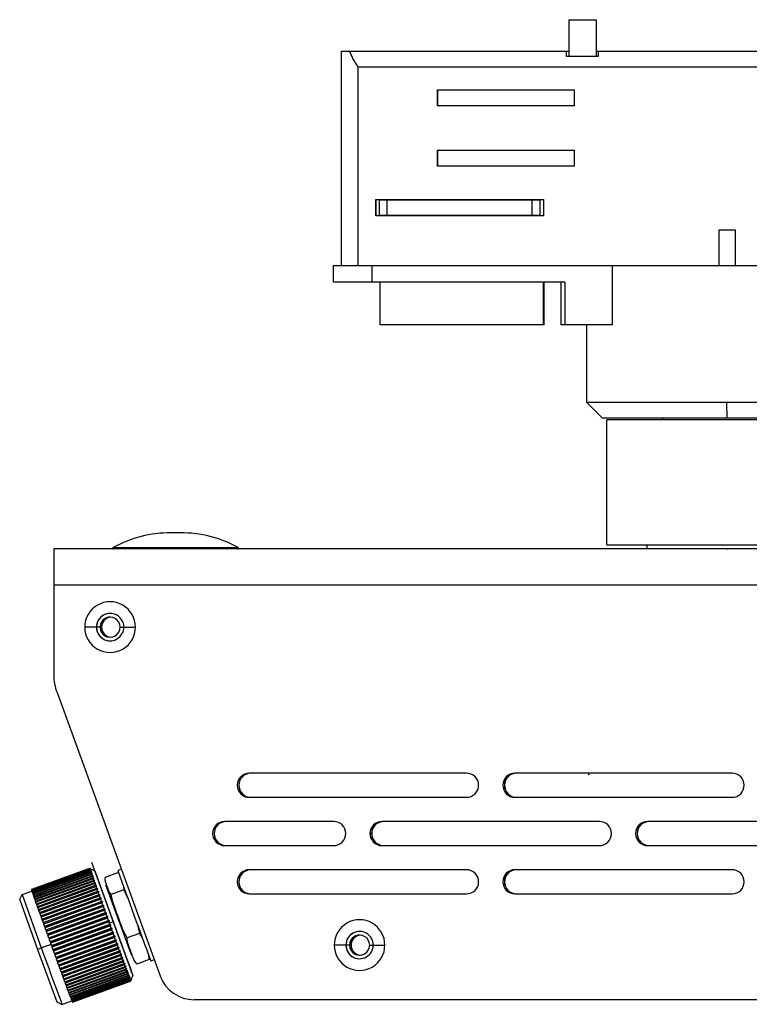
# Model space of a CAD drawing. Header units: millimetres. Extents: x 81 to 343, y -37 to 195.
# Tile 1 of 8: x 81 to 171, y 71 to 193. Entities that reach past the tile are written whole.
import ezdxf

# ---------------------------------------------------------------- set-up
doc = ezdxf.new("R2010")
doc.units = ezdxf.units.MM
doc.header["$PDSIZE"] = -1

msp = doc.modelspace()

# ---------------------------------------------------------------- linework, layer by layer
at = {"color": 7, "linetype": 'Continuous', "lineweight": 25}
for p, q in [((148.77, 192.99), (152.18, 192.99)), ((148.77, 192.99), (148.77, 188.44)), ((152.17, 192.99), (152.17, 188.44)), ((152.18, 192.99), (152.18, 188.44)), ((120.49, 189.09), (120.49, 162.39)), ((120.49, 189.09), (148.77, 189.09)), ((148.47, 189.09), (148.47, 188.44)), ((148.47, 188.44), (152.47, 188.44)), ((148.48, 188.44), (148.48, 189.09)), ((152.18, 189.09), (205.77, 189.09)), ((152.47, 188.44), (152.47, 189.09)), ((214.32, 187.09), (122.61, 187.09)), ((122.61, 162.39), (122.61, 187.09)), ((132.47, 182.29), (132.47, 184.29)), ((132.47, 184.29), (149.47, 184.29)), ((132.5, 182.29), (132.5, 184.29)), ((149.47, 184.29), (149.47, 182.29)), ((149.47, 182.29), (132.47, 182.29)), ((132.47, 174.79), (132.47, 176.79)), ((132.47, 176.79), (149.47, 176.79)), ((132.5, 174.79), (132.5, 176.79)), ((149.47, 176.79), (149.47, 174.79)), ((149.47, 174.79), (132.47, 174.79)), ((124.82, 168.64), (124.82, 170.64)), ((124.82, 170.64), (145.62, 170.64)), ((124.85, 168.64), (124.85, 170.64)), ((125.24, 170.59), (125.24, 168.69)), ((125.24, 170.59), (145.24, 170.59)), ((126.22, 168.69), (126.22, 170.59)), ((144.22, 168.69), (144.22, 170.59)), ((145.24, 168.69), (145.24, 170.59)), ((145.62, 170.64), (145.62, 168.64)), ((145.62, 168.64), (124.82, 168.64)), ((125.24, 168.69), (145.24, 168.69)), ((167.47, 162.39), (167.47, 166.89)), ((167.47, 162.39), (167.47, 166.89)), ((167.47, 166.89), (169.47, 166.89)), ((169.47, 166.89), (169.47, 162.39)), ((119.51, 162.39), (119.51, 160.39)), ((214.32, 162.39), (119.51, 162.39)), ((124.37, 160.39), (124.37, 162.39)), ((154.2, 155.09), (154.2, 162.39)), ((148.28, 160.39), (119.51, 160.39)), ((125.36, 155.09), (125.36, 160.39)), ((145.66, 155.09), (145.66, 160.39)), ((145.72, 155.09), (145.72, 160.39)), ((147.78, 160.39), (147.78, 155.09)), ((148.28, 160.39), (148.28, 155.09)), ((145.72, 155.09), (125.36, 155.09)), ((154.2, 155.09), (147.78, 155.09)), ((150.99, 155.09), (150.99, 145.49)), ((150.99, 145.49), (152.99, 143.49)), ((150.99, 145.49), (185.99, 145.49)), ((168.45, 143.49), (168.44, 145.49)), ((183.99, 143.49), (152.99, 143.49)), ((153.49, 127.74), (153.49, 143.34)), ((153.49, 143.34), (183.49, 143.34)), ((160.49, 143.34), (160.49, 143.49)), ((100.54, 129.25), (99.35, 129.25)), ((84.8, 127.24), (84.78, 122.74)), ((217.48, 127.24), (84.8, 127.24)), ((92.18, 127.42), (107.71, 127.42)), ((153.49, 127.74), (183.49, 127.74)), ((158.49, 127.74), (158.49, 127.24)), ((84.78, 122.74), (84.78, 111.61)), ((217.29, 122.74), (84.78, 122.74)), ((91.79, 119.23), (91.79, 119.23)), ((90.55, 117.53), (88.63, 117.53)), ((90.72, 117.53), (90.73, 117.53)), ((93.04, 117.53), (94.93, 117.53)), ((91.79, 115.83), (91.79, 115.83)), ((85.2, 109.4), (98.01, 74.2)), ((136.08, 99.39), (109.08, 99.39)), ((169.08, 99.39), (142.08, 99.39)), ((107.78, 97.89), (107.79, 97.89)), ((140.78, 97.89), (140.79, 97.89)), ((109.08, 96.39), (136.08, 96.39)), ((142.08, 96.39), (169.08, 96.39)), ((119.58, 93.39), (106.03, 93.39)), ((152.58, 93.39), (125.58, 93.39)), ((185.58, 93.39), (158.58, 93.39)), ((104.73, 91.89), (104.73, 91.89)), ((124.28, 91.89), (124.29, 91.89)), ((157.28, 91.89), (157.29, 91.89)), ((106.03, 90.39), (119.58, 90.39)), ((125.58, 90.39), (152.58, 90.39)), ((158.58, 90.39), (185.58, 90.39)), ((82, 84.93), (89.24, 87.56)), ((89.24, 87.56), (82, 84.93)), ((89.24, 87.55), (82.01, 84.92)), ((82.01, 84.9), (89.25, 87.53)), ((89.26, 87.51), (82.02, 84.88)), ((82.04, 84.83), (89.27, 87.47)), ((89.28, 87.43), (82.05, 84.8)), ((82.07, 84.74), (89.31, 87.37)), ((89.32, 87.32), (82.09, 84.69)), ((82.12, 84.6), (89.35, 87.24)), ((89.38, 87.18), (82.14, 84.54)), ((82.18, 84.44), (89.41, 87.07)), ((89.44, 87), (82.2, 84.36)), ((82.25, 84.24), (89.48, 86.88)), ((89.24, 87.56), (89.24, 87.56)), ((89.26, 87.51), (89.27, 87.47)), ((89.28, 87.43), (89.31, 87.37)), ((89.32, 87.32), (89.35, 87.24)), ((89.38, 87.18), (89.41, 87.07)), ((89.88, 87.26), (92.18, 80.92)), ((89.9, 87.2), (89.88, 87.26)), ((89.89, 87.24), (89.91, 87.18)), ((92.34, 80.56), (89.89, 87.24)), ((89.89, 87.24), (89.89, 87.24)), ((89.91, 87.18), (89.9, 87.2)), ((92.72, 87), (91.17, 86.44)), ((93.18, 87.46), (92.74, 87.3)), ((136.08, 87.39), (109.08, 87.39)), ((169.08, 87.39), (142.08, 87.39)), ((89.51, 86.79), (82.28, 84.16)), ((82.33, 84.02), (89.56, 86.65)), ((89.6, 86.55), (82.36, 83.92)), ((82.42, 83.76), (89.66, 86.39)), ((89.7, 86.28), (82.46, 83.65)), ((82.52, 83.48), (89.76, 86.11)), ((89.8, 85.99), (82.57, 83.35)), ((82.63, 83.16), (89.87, 85.8)), ((89.92, 85.67), (82.68, 83.03)), ((107.78, 85.89), (107.79, 85.89)), ((140.78, 85.89), (140.79, 85.89)), ((80.85, 84.3), (82.07, 84.74)), ((82, 84.93), (82.01, 84.92)), ((82, 84.93), (82, 84.93)), ((82.01, 84.9), (82.02, 84.88)), ((82.02, 84.88), (82.04, 84.83)), ((82.04, 84.83), (82.05, 84.8)), ((82.05, 84.8), (82.07, 84.74)), ((82.07, 84.74), (82.09, 84.69)), ((82.09, 84.69), (82.12, 84.6)), ((82.12, 84.6), (82.14, 84.54)), ((82.14, 84.54), (82.18, 84.44)), ((82.18, 84.44), (82.2, 84.36)), ((82.76, 82.83), (89.99, 85.46)), ((82.81, 82.69), (90.14, 85.36)), ((90.04, 85.32), (82.81, 82.69)), ((82.89, 82.47), (90.12, 85.1)), ((82.94, 82.33), (90.27, 85)), ((90.18, 84.95), (82.94, 82.32)), ((83.03, 82.08), (90.26, 84.72)), ((83.08, 81.95), (90.41, 84.62)), ((90.32, 84.56), (83.08, 81.92)), ((91.35, 85.27), (94.16, 77.54)), ((93.48, 84.88), (91.93, 84.31)), ((93.45, 85.32), (93.48, 84.88)), ((93.48, 84.88), (93.96, 83.91)), ((80.55, 83.66), (80.63, 83.83)), ((80.55, 83.66), (82.78, 77.49)), ((80.63, 83.83), (80.85, 84.3)), ((80.85, 84.3), (83.24, 77.67)), ((82.25, 84.24), (82.28, 84.16)), ((82.33, 84.02), (82.36, 83.92)), ((82.42, 83.76), (82.46, 83.65)), ((82.52, 83.48), (82.57, 83.35)), ((83.17, 81.68), (90.41, 84.31)), ((83.22, 81.55), (90.56, 84.21)), ((90.47, 84.15), (83.23, 81.51)), ((83.32, 81.26), (90.56, 83.89)), ((83.37, 81.13), (90.71, 83.8)), ((90.62, 83.72), (83.39, 81.08)), ((83.48, 80.82), (90.72, 83.45)), ((83.53, 80.69), (90.87, 83.36)), ((90.78, 83.27), (83.55, 80.64)), ((109.08, 84.39), (136.08, 84.39)), ((142.08, 84.39), (169.08, 84.39)), ((82.63, 83.16), (82.68, 83.03)), ((82.76, 82.83), (82.81, 82.69)), ((82.81, 82.69), (82.81, 82.69)), ((82.89, 82.47), (82.94, 82.33)), ((82.94, 82.33), (82.94, 82.32)), ((83.03, 82.08), (83.08, 81.95)), ((83.65, 80.37), (90.88, 83)), ((83.69, 80.24), (91.03, 82.91)), ((90.95, 82.82), (83.71, 80.18)), ((83.82, 79.91), (91.05, 82.54)), ((83.86, 79.78), (91.19, 82.45)), ((91.12, 82.35), (83.88, 79.72)), ((83.99, 79.43), (91.22, 82.07)), ((84.03, 79.32), (91.36, 81.99)), ((83.08, 81.95), (83.08, 81.92)), ((83.17, 81.68), (83.22, 81.55)), ((83.22, 81.55), (83.23, 81.51)), ((83.32, 81.26), (83.37, 81.13)), ((83.37, 81.13), (83.39, 81.08)), ((83.48, 80.82), (83.53, 80.69)), ((91.29, 81.87), (84.06, 79.24)), ((84.16, 78.95), (91.4, 81.58)), ((84.2, 78.84), (91.54, 81.51)), ((91.47, 81.39), (84.23, 78.76)), ((84.34, 78.47), (91.57, 81.1)), ((84.38, 78.36), (91.71, 81.03)), ((91.65, 80.9), (84.41, 78.27)), ((92.18, 80.92), (91.7, 80.76)), ((83.53, 80.69), (83.55, 80.64)), ((83.65, 80.37), (83.69, 80.24)), ((83.69, 80.24), (83.71, 80.18)), ((83.82, 79.91), (83.86, 79.78)), ((83.86, 79.78), (83.88, 79.72)), ((84.52, 77.98), (91.75, 80.61)), ((84.55, 77.88), (91.89, 80.55)), ((91.82, 80.41), (84.59, 77.78)), ((84.69, 77.49), (91.93, 80.12)), ((84.73, 77.4), (92.06, 80.07)), ((92, 79.93), (84.77, 77.29)), ((84.87, 77), (92.11, 79.64)), ((84.9, 76.92), (92.24, 79.59)), ((92.31, 80.56), (92.33, 80.57)), ((95.19, 80.55), (95.43, 79.49)), ((122.79, 79.73), (122.79, 79.73)), ((83.99, 79.43), (84.03, 79.32)), ((84.03, 79.32), (84.06, 79.24)), ((84.16, 78.95), (84.2, 78.84)), ((84.2, 78.84), (84.23, 78.76)), ((84.34, 78.47), (84.38, 78.36)), ((84.38, 78.36), (84.41, 78.27)), ((92.18, 79.44), (84.94, 76.81)), ((85.05, 76.52), (92.28, 79.15)), ((85.07, 76.45), (92.41, 79.12)), ((92.35, 78.96), (85.12, 76.33)), ((85.22, 76.05), (92.46, 78.68)), ((85.24, 75.98), (92.58, 78.65)), ((92.52, 78.49), (85.29, 75.86)), ((95.43, 79.49), (93.89, 78.93)), ((95.43, 79.49), (95.78, 78.92)), ((82.78, 77.49), (83.24, 77.67)), ((82.78, 77.49), (85.17, 70.97)), ((84.47, 78.12), (83.24, 77.67)), ((84.52, 77.98), (84.55, 77.88)), ((84.55, 77.88), (84.59, 77.78)), ((84.69, 77.49), (84.73, 77.4)), ((84.73, 77.4), (84.77, 77.29)), ((85.39, 75.58), (92.63, 78.21)), ((85.41, 75.52), (92.75, 78.19)), ((92.69, 78.03), (85.46, 75.4)), ((85.56, 75.13), (92.79, 77.76)), ((85.57, 75.08), (92.91, 77.75)), ((92.86, 77.58), (85.62, 74.95)), ((85.72, 74.69), (92.95, 77.32)), ((85.73, 74.65), (93.07, 77.32)), ((93.02, 77.15), (85.78, 74.51)), ((121.55, 78.03), (119.63, 78.03)), ((121.72, 78.03), (121.73, 78.03)), ((124.04, 78.03), (125.93, 78.03)), ((84.87, 77), (84.9, 76.92)), ((84.9, 76.92), (84.94, 76.81)), ((85.05, 76.52), (85.07, 76.45)), ((85.07, 76.45), (85.12, 76.33)), ((85.22, 76.05), (85.24, 75.98)), ((85.24, 75.98), (85.29, 75.86)), ((85.87, 74.26), (93.11, 76.89)), ((85.88, 74.23), (93.22, 76.9)), ((93.17, 76.73), (85.93, 74.1)), ((86.02, 73.85), (93.26, 76.49)), ((86.03, 73.83), (93.36, 76.5)), ((93.31, 76.33), (86.08, 73.7)), ((86.16, 73.47), (93.4, 76.1)), ((86.17, 73.46), (93.5, 76.13)), ((93.45, 75.95), (86.22, 73.32)), ((96.63, 76.23), (95.09, 75.67)), ((96.53, 76.89), (96.63, 76.23)), ((97.28, 76.18), (96.85, 76.02)), ((122.79, 76.33), (122.79, 76.33)), ((85.39, 75.58), (85.41, 75.52)), ((85.41, 75.52), (85.46, 75.4)), ((85.56, 75.13), (85.57, 75.08)), ((85.57, 75.08), (85.62, 74.95)), ((85.72, 74.69), (85.73, 74.65)), ((85.73, 74.65), (85.78, 74.51)), ((86.3, 73.1), (93.63, 75.77)), ((86.3, 73.1), (93.53, 75.74)), ((93.58, 75.59), (86.35, 72.96)), ((86.42, 72.76), (93.66, 75.39)), ((93.71, 75.26), (86.47, 72.63)), ((86.54, 72.44), (93.77, 75.08)), ((93.82, 74.96), (86.58, 72.32)), ((86.64, 72.15), (93.88, 74.79)), ((93.92, 74.68), (86.68, 72.05)), ((85.87, 74.26), (85.88, 74.23)), ((85.88, 74.23), (85.93, 74.1)), ((86.02, 73.85), (86.03, 73.83)), ((86.03, 73.83), (86.08, 73.7)), ((86.16, 73.47), (86.17, 73.46)), ((86.17, 73.46), (86.22, 73.32)), ((86.74, 71.89), (93.98, 74.53)), ((94.01, 74.43), (86.78, 71.8)), ((86.83, 71.66), (94.06, 74.29)), ((94.09, 74.21), (86.86, 71.58)), ((86.9, 71.46), (94.14, 74.09)), ((94.16, 74.02), (86.93, 71.39)), ((86.96, 71.29), (94.2, 73.92)), ((94.22, 73.86), (86.99, 71.23)), ((87.02, 71.15), (94.25, 73.78)), ((94.27, 73.74), (87.03, 71.1)), ((87.05, 71.05), (94.29, 73.68)), ((94.3, 73.65), (87.07, 71.01)), ((87.08, 70.97), (94.32, 73.61)), ((94.33, 73.59), (87.09, 70.96)), ((87.1, 70.94), (94.33, 73.57)), ((94.33, 73.57), (87.1, 70.93)), ((87.1, 70.93), (94.34, 73.56)), ((94.09, 74.21), (94.14, 74.09)), ((94.16, 74.02), (94.2, 73.92)), ((94.22, 73.86), (94.25, 73.78)), ((94.27, 73.74), (94.29, 73.68)), ((94.3, 73.65), (94.32, 73.61)), ((94.34, 73.56), (94.63, 74.21)), ((86.3, 73.1), (86.3, 73.1)), ((86.3, 73.1), (86.35, 72.96)), ((86.42, 72.76), (86.47, 72.63)), ((86.54, 72.44), (86.58, 72.32)), ((85.17, 70.97), (85.81, 70.67)), ((85.81, 70.67), (87.03, 71.12)), ((86.64, 72.15), (86.68, 72.05)), ((86.74, 71.89), (86.78, 71.8)), ((86.83, 71.66), (86.86, 71.58)), ((86.86, 71.58), (86.9, 71.46)), ((86.9, 71.46), (86.93, 71.39)), ((86.93, 71.39), (86.96, 71.29)), ((86.96, 71.29), (86.99, 71.23)), ((86.99, 71.23), (87.02, 71.15)), ((87.02, 71.15), (87.03, 71.1)), ((87.03, 71.1), (87.05, 71.05)), ((87.06, 71.05), (87.07, 71.01)), ((87.07, 71.01), (87.08, 70.97)), ((87.08, 70.97), (87.09, 70.96)), ((212.79, 71.24), (102.24, 71.24)), ((87.1, 70.94), (87.1, 70.93))]:
    msp.add_line(p, q, dxfattribs=at)
at = {"color": 7, "linetype": 'Continuous'}
for p, q in [((168.49, 127.24), (166.24, 127.24)), ((151.27, 99.24), (151.26, 99.24)), ((92.26, 80.74), (89.51, 88.28)), ((92.92, 80.98), (91.25, 85.51)), ((92.92, 80.98), (91.82, 83.99)), ((92.26, 80.74), (92.3, 80.63)), ((94.79, 81.66), (94.8, 81.66))]:
    msp.add_line(p, q, dxfattribs=at)
at = {"color": 7, "linetype": 'Continuous', "lineweight": 25, "flags": 128}
for points in [[(89.24, 87.56), (89.6, 87.4), (89.88, 87.26)], [(89.48, 86.88), (89.48, 86.89), (89.47, 86.91), (89.47, 86.92), (89.46, 86.94), (89.45, 86.95), (89.45, 86.97), (89.44, 86.98), (89.44, 87)], [(89.56, 86.65), (89.56, 86.67), (89.55, 86.69), (89.54, 86.7), (89.54, 86.72), (89.53, 86.74), (89.53, 86.76), (89.52, 86.77), (89.51, 86.79)], [(89.66, 86.39), (89.65, 86.41), (89.64, 86.43), (89.63, 86.45), (89.63, 86.47), (89.62, 86.49), (89.61, 86.51), (89.61, 86.53), (89.6, 86.55)], [(89.76, 86.11), (89.75, 86.13), (89.74, 86.15), (89.73, 86.18), (89.73, 86.2), (89.72, 86.22), (89.71, 86.24), (89.7, 86.26), (89.7, 86.28)], [(89.87, 85.8), (89.86, 85.82), (89.85, 85.85), (89.84, 85.87), (89.84, 85.89), (89.83, 85.92), (89.82, 85.94), (89.81, 85.96), (89.8, 85.99)], [(89.99, 85.46), (89.98, 85.49), (89.97, 85.51), (89.96, 85.54), (89.95, 85.56), (89.95, 85.59), (89.94, 85.62), (89.93, 85.64), (89.92, 85.67)], [(92.33, 80.57), (91.87, 81.84), (91.42, 83.07), (91.01, 84.19), (90.66, 85.16), (90.37, 85.94), (90.17, 86.49), (90.06, 86.79), (90.04, 86.83), (90.12, 86.59), (90.29, 86.11), (90.55, 85.39), (90.89, 84.46), (91.28, 83.37), (91.72, 82.17), (92.18, 80.9)], [(90.12, 85.1), (90.11, 85.13), (90.1, 85.16), (90.09, 85.18), (90.08, 85.21), (90.07, 85.24), (90.06, 85.26), (90.05, 85.29), (90.04, 85.32)], [(90.26, 84.72), (90.25, 84.75), (90.24, 84.78), (90.23, 84.8), (90.22, 84.83), (90.21, 84.86), (90.2, 84.89), (90.19, 84.92), (90.18, 84.95)], [(90.41, 84.31), (90.4, 84.34), (90.39, 84.38), (90.37, 84.41), (90.36, 84.44), (90.35, 84.47), (90.34, 84.5), (90.33, 84.53), (90.32, 84.56)], [(82.25, 84.24), (82.24, 84.26), (82.24, 84.28), (82.23, 84.29), (82.22, 84.31), (82.22, 84.32), (82.21, 84.34), (82.21, 84.35), (82.2, 84.36)], [(82.33, 84.02), (82.32, 84.04), (82.31, 84.05), (82.31, 84.07), (82.3, 84.09), (82.3, 84.11), (82.29, 84.12), (82.28, 84.14), (82.28, 84.16)], [(82.42, 83.76), (82.41, 83.78), (82.41, 83.8), (82.4, 83.82), (82.39, 83.84), (82.38, 83.86), (82.38, 83.88), (82.37, 83.9), (82.36, 83.92)], [(82.52, 83.48), (82.51, 83.5), (82.51, 83.52), (82.5, 83.54), (82.49, 83.56), (82.48, 83.59), (82.48, 83.61), (82.47, 83.63), (82.46, 83.65)], [(82.63, 83.16), (82.63, 83.19), (82.62, 83.21), (82.61, 83.24), (82.6, 83.26), (82.59, 83.28), (82.58, 83.31), (82.57, 83.33), (82.57, 83.35)], [(90.56, 83.89), (90.55, 83.92), (90.54, 83.96), (90.53, 83.99), (90.51, 84.02), (90.5, 84.05), (90.49, 84.08), (90.48, 84.12), (90.47, 84.15)], [(90.72, 83.45), (90.71, 83.49), (90.7, 83.52), (90.68, 83.55), (90.67, 83.59), (90.66, 83.62), (90.65, 83.65), (90.64, 83.69), (90.62, 83.72)], [(90.88, 83), (90.87, 83.04), (90.86, 83.07), (90.85, 83.11), (90.83, 83.14), (90.82, 83.17), (90.81, 83.21), (90.8, 83.24), (90.78, 83.27)], [(82.76, 82.83), (82.75, 82.85), (82.74, 82.88), (82.73, 82.91), (82.72, 82.93), (82.71, 82.96), (82.7, 82.98), (82.69, 83.01), (82.68, 83.03)], [(82.89, 82.47), (82.88, 82.49), (82.87, 82.52), (82.86, 82.55), (82.85, 82.58), (82.84, 82.6), (82.83, 82.63), (82.82, 82.66), (82.81, 82.69)], [(83.03, 82.08), (83.02, 82.11), (83, 82.14), (82.99, 82.17), (82.98, 82.2), (82.97, 82.23), (82.96, 82.26), (82.95, 82.29), (82.94, 82.32)], [(91.05, 82.54), (91.04, 82.57), (91.03, 82.61), (91.01, 82.64), (91, 82.68), (90.99, 82.71), (90.98, 82.75), (90.96, 82.78), (90.95, 82.82)], [(91.22, 82.07), (91.21, 82.1), (91.2, 82.14), (91.18, 82.17), (91.17, 82.21), (91.16, 82.24), (91.15, 82.28), (91.13, 82.31), (91.12, 82.35)], [(83.17, 81.68), (83.16, 81.71), (83.15, 81.74), (83.14, 81.77), (83.13, 81.8), (83.12, 81.83), (83.11, 81.86), (83.09, 81.89), (83.08, 81.92)], [(83.32, 81.26), (83.31, 81.29), (83.3, 81.32), (83.29, 81.35), (83.28, 81.39), (83.27, 81.42), (83.26, 81.45), (83.24, 81.48), (83.23, 81.51)], [(83.48, 80.82), (83.47, 80.85), (83.46, 80.89), (83.45, 80.92), (83.44, 80.95), (83.42, 80.99), (83.41, 81.02), (83.4, 81.05), (83.39, 81.08)], [(91.4, 81.58), (91.39, 81.62), (91.37, 81.66), (91.36, 81.69), (91.35, 81.73), (91.33, 81.77), (91.32, 81.8), (91.31, 81.84), (91.29, 81.87)], [(91.57, 81.1), (91.56, 81.14), (91.55, 81.17), (91.54, 81.21), (91.52, 81.24), (91.51, 81.28), (91.5, 81.32), (91.48, 81.35), (91.47, 81.39)], [(91.7, 80.76), (91.69, 80.78), (91.69, 80.79), (91.68, 80.81), (91.67, 80.83), (91.67, 80.85), (91.66, 80.87), (91.65, 80.88), (91.65, 80.9)], [(91.75, 80.61), (91.75, 80.63), (91.74, 80.65), (91.73, 80.67), (91.73, 80.68), (91.72, 80.7), (91.71, 80.72), (91.71, 80.74), (91.7, 80.76)], [(92.18, 80.92), (92.64, 79.64), (93.09, 78.4), (93.51, 77.26), (93.88, 76.25), (94.19, 75.41), (94.42, 74.77), (94.57, 74.37), (94.63, 74.21), (94.6, 74.3), (94.48, 74.64), (94.28, 75.21), (94, 75.99), (93.65, 76.96), (93.24, 78.07), (92.8, 79.29), (92.34, 80.56)], [(92.18, 80.9), (92.64, 79.63), (93.09, 78.41), (93.5, 77.28), (93.86, 76.31), (94.14, 75.53), (94.35, 74.98), (94.46, 74.68), (94.47, 74.65), (94.39, 74.88), (94.22, 75.37), (93.96, 76.09), (93.63, 77.01), (93.23, 78.1), (92.79, 79.3), (92.33, 80.57)], [(83.65, 80.37), (83.64, 80.4), (83.62, 80.44), (83.61, 80.47), (83.6, 80.51), (83.59, 80.54), (83.57, 80.57), (83.56, 80.61), (83.55, 80.64)], [(83.82, 79.91), (83.8, 79.94), (83.79, 79.98), (83.78, 80.01), (83.77, 80.05), (83.75, 80.08), (83.74, 80.11), (83.73, 80.15), (83.71, 80.18)], [(83.99, 79.43), (83.97, 79.47), (83.96, 79.5), (83.95, 79.54), (83.94, 79.57), (83.92, 79.61), (83.91, 79.65), (83.9, 79.68), (83.88, 79.72)], [(91.93, 80.12), (91.92, 80.16), (91.9, 80.2), (91.89, 80.23), (91.88, 80.27), (91.86, 80.31), (91.85, 80.34), (91.84, 80.38), (91.82, 80.41)], [(92.11, 79.64), (92.09, 79.67), (92.08, 79.71), (92.07, 79.75), (92.05, 79.78), (92.04, 79.82), (92.03, 79.85), (92.01, 79.89), (92, 79.93)], [(84.16, 78.95), (84.15, 78.99), (84.14, 79.02), (84.12, 79.06), (84.11, 79.1), (84.1, 79.13), (84.08, 79.17), (84.07, 79.2), (84.06, 79.24)], [(84.34, 78.47), (84.33, 78.5), (84.31, 78.54), (84.3, 78.57), (84.29, 78.61), (84.27, 78.65), (84.26, 78.68), (84.25, 78.72), (84.23, 78.76)], [(92.28, 79.15), (92.27, 79.19), (92.26, 79.23), (92.24, 79.26), (92.23, 79.3), (92.22, 79.33), (92.2, 79.37), (92.19, 79.41), (92.18, 79.44)], [(92.46, 78.68), (92.44, 78.71), (92.43, 78.75), (92.42, 78.79), (92.4, 78.82), (92.39, 78.86), (92.38, 78.89), (92.37, 78.93), (92.35, 78.96)], [(92.63, 78.21), (92.61, 78.25), (92.6, 78.28), (92.59, 78.32), (92.58, 78.35), (92.56, 78.39), (92.55, 78.42), (92.54, 78.46), (92.52, 78.49)], [(84.52, 77.98), (84.5, 78.01), (84.49, 78.05), (84.48, 78.09), (84.46, 78.12), (84.45, 78.16), (84.44, 78.2), (84.42, 78.23), (84.41, 78.27)], [(84.69, 77.49), (84.68, 77.53), (84.67, 77.56), (84.65, 77.6), (84.64, 77.63), (84.63, 77.67), (84.61, 77.71), (84.6, 77.74), (84.59, 77.78)], [(84.87, 77), (84.86, 77.04), (84.85, 77.08), (84.83, 77.11), (84.82, 77.15), (84.81, 77.18), (84.79, 77.22), (84.78, 77.26), (84.77, 77.29)], [(92.79, 77.76), (92.78, 77.79), (92.77, 77.83), (92.75, 77.86), (92.74, 77.89), (92.73, 77.93), (92.72, 77.96), (92.71, 78), (92.69, 78.03)], [(92.95, 77.32), (92.94, 77.35), (92.93, 77.38), (92.92, 77.42), (92.91, 77.45), (92.89, 77.48), (92.88, 77.51), (92.87, 77.55), (92.86, 77.58)], [(93.11, 76.89), (93.1, 76.93), (93.09, 76.96), (93.07, 76.99), (93.06, 77.02), (93.05, 77.05), (93.04, 77.08), (93.03, 77.11), (93.02, 77.15)], [(85.05, 76.52), (85.03, 76.56), (85.02, 76.59), (85.01, 76.63), (85, 76.66), (84.98, 76.7), (84.97, 76.74), (84.96, 76.77), (84.94, 76.81)], [(85.22, 76.05), (85.21, 76.08), (85.19, 76.12), (85.18, 76.15), (85.17, 76.19), (85.16, 76.22), (85.14, 76.26), (85.13, 76.29), (85.12, 76.33)], [(85.39, 75.58), (85.38, 75.61), (85.37, 75.65), (85.35, 75.68), (85.34, 75.72), (85.33, 75.75), (85.31, 75.79), (85.3, 75.82), (85.29, 75.86)], [(93.26, 76.49), (93.25, 76.52), (93.23, 76.55), (93.22, 76.58), (93.21, 76.61), (93.2, 76.64), (93.19, 76.67), (93.18, 76.7), (93.17, 76.73)], [(93.4, 76.1), (93.39, 76.13), (93.38, 76.16), (93.37, 76.19), (93.36, 76.21), (93.35, 76.24), (93.34, 76.27), (93.33, 76.3), (93.31, 76.33)], [(93.53, 75.74), (93.52, 75.76), (93.51, 75.79), (93.5, 75.82), (93.49, 75.84), (93.48, 75.87), (93.47, 75.9), (93.46, 75.92), (93.45, 75.95)], [(85.56, 75.13), (85.54, 75.16), (85.53, 75.19), (85.52, 75.23), (85.51, 75.26), (85.49, 75.29), (85.48, 75.33), (85.47, 75.36), (85.46, 75.4)], [(85.72, 74.69), (85.71, 74.72), (85.69, 74.75), (85.68, 74.78), (85.67, 74.82), (85.66, 74.85), (85.65, 74.88), (85.63, 74.91), (85.62, 74.95)], [(93.66, 75.39), (93.65, 75.42), (93.64, 75.44), (93.63, 75.47), (93.62, 75.49), (93.61, 75.52), (93.6, 75.54), (93.59, 75.57), (93.58, 75.59)], [(93.77, 75.08), (93.77, 75.1), (93.76, 75.12), (93.75, 75.15), (93.74, 75.17), (93.73, 75.19), (93.72, 75.22), (93.71, 75.24), (93.71, 75.26)], [(93.88, 74.79), (93.87, 74.81), (93.86, 74.83), (93.86, 74.85), (93.85, 74.87), (93.84, 74.89), (93.83, 74.91), (93.83, 74.94), (93.82, 74.96)], [(93.98, 74.53), (93.97, 74.54), (93.96, 74.56), (93.96, 74.58), (93.95, 74.6), (93.94, 74.62), (93.93, 74.64), (93.93, 74.66), (93.92, 74.68)], [(85.87, 74.26), (85.86, 74.29), (85.85, 74.32), (85.84, 74.35), (85.83, 74.39), (85.81, 74.42), (85.8, 74.45), (85.79, 74.48), (85.78, 74.51)], [(86.02, 73.85), (86.01, 73.88), (86, 73.91), (85.99, 73.94), (85.98, 73.97), (85.97, 74), (85.96, 74.03), (85.94, 74.06), (85.93, 74.1)], [(86.16, 73.47), (86.15, 73.5), (86.14, 73.52), (86.13, 73.55), (86.12, 73.58), (86.11, 73.61), (86.1, 73.64), (86.09, 73.67), (86.08, 73.7)], [(94.06, 74.29), (94.06, 74.31), (94.05, 74.33), (94.04, 74.34), (94.04, 74.36), (94.03, 74.38), (94.03, 74.39), (94.02, 74.41), (94.01, 74.43)], [(86.3, 73.1), (86.29, 73.13), (86.28, 73.15), (86.27, 73.18), (86.26, 73.21), (86.25, 73.24), (86.24, 73.26), (86.23, 73.29), (86.22, 73.32)], [(86.42, 72.76), (86.41, 72.78), (86.4, 72.81), (86.39, 72.83), (86.39, 72.86), (86.38, 72.88), (86.37, 72.91), (86.36, 72.94), (86.35, 72.96)], [(86.54, 72.44), (86.53, 72.47), (86.52, 72.49), (86.51, 72.51), (86.5, 72.54), (86.5, 72.56), (86.49, 72.58), (86.48, 72.61), (86.47, 72.63)], [(86.64, 72.15), (86.64, 72.17), (86.63, 72.2), (86.62, 72.22), (86.61, 72.24), (86.61, 72.26), (86.6, 72.28), (86.59, 72.3), (86.58, 72.32)], [(86.74, 71.89), (86.73, 71.91), (86.73, 71.93), (86.72, 71.95), (86.71, 71.97), (86.71, 71.99), (86.7, 72.01), (86.69, 72.03), (86.68, 72.05)], [(86.83, 71.66), (86.82, 71.68), (86.81, 71.69), (86.81, 71.71), (86.8, 71.73), (86.8, 71.74), (86.79, 71.76), (86.78, 71.78), (86.78, 71.8)]]:
    msp.add_lwpolyline(points, dxfattribs=at)
at = {"color": 7, "linetype": 'Continuous', "lineweight": 25}
for centre, radius, start, end in [((99.35, 114.25), 15, 90, 118.5501), ((100.54, 114.25), 15, 61.4499, 90), ((100.54, 114.25), 15, 61.4498, 90), ((92.23, 127.34), 0.1, 118.5502, 269.9998), ((107.66, 127.34), 0.1, 270.0002, 61.4498), ((91.78, 117.53), 3.15, 359.9999, 180.0001), ((91.79, 117.53), 1.7, 359.9999, 180.0001), ((91.79, 117.53), 1.7, 90.0001, 180.0001), ((91.79, 117.53), 1.25, 359.9999, 180.0001), ((91.8, 117.53), 1.25, 90.0001, 180.0001), ((91.97, 117.53), 1.25, 94.2318, 180.0001), ((91.98, 117.53), 1.25, 94.3878, 180.0001), ((91.78, 117.53), 3.15, 179.9999, 0.0001), ((91.79, 117.53), 1.7, 179.9999, 0.0001), ((91.79, 117.53), 1.7, 179.9999, 269.9999), ((91.79, 117.53), 1.25, 179.9999, 0.0001), ((91.8, 117.53), 1.25, 179.9999, 269.9999), ((91.97, 117.53), 1.25, 179.9999, 265.7682), ((91.98, 117.53), 1.25, 179.9999, 265.6122), ((90.98, 111.61), 6.2, 180, 200.9904), ((109.08, 97.89), 1.5, 90.0001, 269.9999), ((109.09, 97.89), 1.5, 90.0001, 269.9999), ((109.28, 97.89), 1.5, 90.0001, 180.0001), ((109.29, 97.89), 1.5, 90.0001, 180.0001), ((136.08, 97.89), 1.5, 359.9999, 89.9999), ((142.08, 97.89), 1.5, 90.0001, 269.9999), ((142.09, 97.89), 1.5, 90.0001, 269.9999), ((142.28, 97.89), 1.5, 90.0001, 180.0001), ((142.29, 97.89), 1.5, 90.0001, 180.0001), ((169.08, 97.89), 1.5, 359.9999, 89.9999), ((109.28, 97.89), 1.5, 179.9999, 269.9999), ((109.29, 97.89), 1.5, 179.9999, 269.9999), ((136.08, 97.89), 1.5, 270.0001, 0.0001), ((142.28, 97.89), 1.5, 179.9999, 269.9999), ((142.29, 97.89), 1.5, 179.9999, 269.9999), ((169.08, 97.89), 1.5, 270.0001, 0.0001), ((106.03, 91.89), 1.5, 90.0001, 269.9999), ((106.03, 91.89), 1.5, 90.0001, 269.9999), ((106.23, 91.89), 1.5, 90.0001, 180.0001), ((106.23, 91.89), 1.5, 90.0001, 180.0001), ((119.58, 91.89), 1.5, 359.9999, 89.9999), ((125.58, 91.89), 1.5, 90.0001, 269.9999), ((125.59, 91.89), 1.5, 90.0001, 269.9999), ((125.78, 91.89), 1.5, 90.0001, 180.0001), ((125.79, 91.89), 1.5, 90.0001, 180.0001), ((152.58, 91.89), 1.5, 359.9999, 89.9999), ((158.58, 91.89), 1.5, 90.0001, 269.9999), ((158.59, 91.89), 1.5, 90.0001, 269.9999), ((158.78, 91.89), 1.5, 90.0001, 180.0001), ((158.79, 91.89), 1.5, 90.0001, 180.0001), ((106.23, 91.89), 1.5, 179.9999, 269.9999), ((106.23, 91.89), 1.5, 179.9999, 269.9999), ((119.58, 91.89), 1.5, 270.0001, 0.0001), ((125.78, 91.89), 1.5, 179.9999, 269.9999), ((125.79, 91.89), 1.5, 179.9999, 269.9999), ((152.58, 91.89), 1.5, 270.0001, 0.0001), ((158.78, 91.89), 1.5, 179.9999, 269.9999), ((158.79, 91.89), 1.5, 179.9999, 269.9999), ((90.59, 87.99), 1.41, 197.7843, 198.749), ((1037.23, 424.68), 1002.93, 199.65717, 200.34271), ((109.08, 85.89), 1.5, 90.0001, 269.9999), ((109.09, 85.89), 1.5, 90.0001, 269.9999), ((109.28, 85.89), 1.5, 90.0001, 180.0001), ((109.29, 85.89), 1.5, 90.0001, 180.0001), ((136.08, 85.89), 1.5, 359.9999, 89.9999), ((142.08, 85.89), 1.5, 90.0001, 269.9999), ((142.09, 85.89), 1.5, 90.0001, 269.9999), ((142.28, 85.89), 1.5, 90.0001, 180.0001), ((142.29, 85.89), 1.5, 90.0001, 180.0001), ((169.08, 85.89), 1.5, 359.9999, 89.9999), ((109.28, 85.89), 1.5, 179.9999, 269.9999), ((109.29, 85.89), 1.5, 179.9999, 269.9999), ((136.08, 85.89), 1.5, 270.0001, 0.0001), ((142.28, 85.89), 1.5, 179.9999, 269.9999), ((142.29, 85.89), 1.5, 179.9999, 269.9999), ((169.08, 85.89), 1.5, 270.0001, 0.0001), ((83.35, 85.35), 1.41, 197.7843, 198.749), ((122.78, 78.03), 3.15, 359.9999, 180.0001), ((122.79, 78.03), 1.7, 359.9999, 180.0001), ((122.79, 78.03), 1.7, 90.0001, 180.0001), ((122.79, 78.03), 1.25, 359.9999, 180.0001), ((122.8, 78.03), 1.25, 90.0001, 180.0001), ((122.97, 78.03), 1.25, 94.2318, 180.0001), ((122.98, 78.03), 1.25, 94.3878, 180.0001), ((729.74, 310.66), 687.2, 199.81846, 200.44), ((133.09, 91.53), 41.37, 199.7603, 201.0344), ((122.78, 78.03), 3.15, 179.9999, 0.0001), ((122.79, 78.03), 1.7, 179.9999, 0.0001), ((122.79, 78.03), 1.7, 179.9999, 269.9999), ((122.79, 78.03), 1.25, 179.9999, 0.0001), ((122.8, 78.03), 1.25, 179.9999, 269.9999), ((122.97, 78.03), 1.25, 179.9999, 265.7682), ((122.98, 78.03), 1.25, 179.9999, 265.6122), ((95.06, 73.88), 0.79, 201.3885, 202.8128), ((102.24, 75.74), 4.5, 199.9999, 270), ((87.83, 71.24), 0.79, 201.3885, 202.8128)]:
    msp.add_arc(centre, radius, start, end, dxfattribs=at)
for points, knots in [([(122.61, 187.09), (122.39, 187.45), (121.98, 188.1), (121.67, 188.78), (121.54, 189.09)], [0, 0, 0, 0, 0.554965, 1, 1, 1, 1]), ([(89.38, 87.5), (89.35, 87.51), (89.31, 87.53), (89.26, 87.55), (89.24, 87.56)], [0, 0, 0, 0, 0.56, 1, 1, 1, 1]), ([(89.24, 87.55), (89.27, 87.54), (89.31, 87.52), (89.36, 87.51), (89.38, 87.5)], [0, 0, 0, 0, 0.56, 1, 1, 1, 1]), ([(89.39, 87.46), (89.36, 87.47), (89.32, 87.5), (89.27, 87.52), (89.25, 87.53)], [0, 0, 0, 0, 0.56, 1, 1, 1, 1]), ([(89.26, 87.51), (89.28, 87.5), (89.33, 87.48), (89.37, 87.47), (89.39, 87.46)], [0, 0, 0, 0, 0.56, 1, 1, 1, 1]), ([(89.41, 87.39), (89.39, 87.4), (89.34, 87.43), (89.29, 87.46), (89.27, 87.47)], [0, 0, 0, 0, 0.56, 1, 1, 1, 1]), ([(89.28, 87.43), (89.31, 87.42), (89.35, 87.41), (89.39, 87.4), (89.41, 87.39)], [0, 0, 0, 0, 0.56, 1, 1, 1, 1]), ([(89.45, 87.29), (89.42, 87.3), (89.38, 87.33), (89.33, 87.36), (89.31, 87.37)], [0, 0, 0, 0, 0.56, 1, 1, 1, 1]), ([(89.32, 87.32), (89.35, 87.31), (89.39, 87.3), (89.43, 87.29), (89.45, 87.29)], [0, 0, 0, 0, 0.56, 1, 1, 1, 1]), ([(89.5, 87.15), (89.47, 87.17), (89.42, 87.2), (89.37, 87.22), (89.35, 87.24)], [0, 0, 0, 0, 0.56, 1, 1, 1, 1]), ([(89.38, 87.18), (89.4, 87.17), (89.44, 87.16), (89.48, 87.15), (89.5, 87.15)], [0, 0, 0, 0, 0.56, 1, 1, 1, 1]), ([(89.56, 86.98), (89.53, 87), (89.48, 87.03), (89.43, 87.06), (89.41, 87.07)], [0, 0, 0, 0, 0.56, 1, 1, 1, 1]), ([(89.44, 87), (89.46, 87), (89.5, 86.99), (89.54, 86.98), (89.56, 86.98)], [0, 0, 0, 0, 0.56, 1, 1, 1, 1]), ([(89.63, 86.78), (89.6, 86.8), (89.55, 86.83), (89.5, 86.86), (89.48, 86.88)], [0, 0, 0, 0, 0.56, 1, 1, 1, 1]), ([(89.51, 86.79), (89.53, 86.79), (89.57, 86.79), (89.61, 86.78), (89.63, 86.78)], [0, 0, 0, 0, 0.56, 1, 1, 1, 1]), ([(89.71, 86.55), (89.68, 86.57), (89.63, 86.6), (89.59, 86.64), (89.56, 86.65)], [0, 0, 0, 0, 0.56, 1, 1, 1, 1]), ([(89.6, 86.55), (89.62, 86.55), (89.66, 86.55), (89.69, 86.55), (89.71, 86.55)], [0, 0, 0, 0, 0.56, 1, 1, 1, 1]), ([(89.8, 86.29), (89.78, 86.31), (89.73, 86.35), (89.68, 86.38), (89.66, 86.39)], [0, 0, 0, 0, 0.56, 1, 1, 1, 1]), ([(89.7, 86.28), (89.72, 86.29), (89.75, 86.29), (89.79, 86.29), (89.8, 86.29)], [0, 0, 0, 0, 0.56, 1, 1, 1, 1]), ([(89.91, 86.01), (89.88, 86.03), (89.83, 86.06), (89.78, 86.1), (89.76, 86.11)], [0, 0, 0, 0, 0.56, 1, 1, 1, 1]), ([(89.8, 85.99), (89.82, 85.99), (89.86, 86), (89.89, 86.01), (89.91, 86.01)], [0, 0, 0, 0, 0.56, 1, 1, 1, 1]), ([(90.02, 85.7), (89.99, 85.71), (89.94, 85.75), (89.89, 85.78), (89.87, 85.8)], [0, 0, 0, 0, 0.56, 1, 1, 1, 1]), ([(89.92, 85.67), (89.94, 85.67), (89.97, 85.68), (90.01, 85.69), (90.02, 85.7)], [0, 0, 0, 0, 0.56, 1, 1, 1, 1]), ([(91.93, 84.31), (91.81, 84.47), (91.68, 84.62), (91.61, 84.8), (91.61, 84.82), (91.59, 84.86), (91.53, 85.04), (91.42, 85.33), (91.32, 85.62), (91.26, 85.8), (91.24, 85.85), (91.17, 86.04), (91.17, 86.24), (91.17, 86.44)], [0, 0, 0, 0, 0.249296, 0.251387, 0.255284, 0.268493, 0.316575, 0.499399, 0.68285, 0.730774, 0.747553, 0.749496, 1, 1, 1, 1]), ([(90.14, 85.36), (90.11, 85.38), (90.06, 85.41), (90.01, 85.45), (89.99, 85.46)], [0, 0, 0, 0, 0.56, 1, 1, 1, 1]), ([(90.04, 85.32), (90.06, 85.33), (90.09, 85.34), (90.13, 85.35), (90.14, 85.36)], [0, 0, 0, 0, 0.56, 1, 1, 1, 1]), ([(90.27, 85), (90.24, 85.02), (90.19, 85.05), (90.14, 85.09), (90.12, 85.1)], [0, 0, 0, 0, 0.56, 1, 1, 1, 1]), ([(90.18, 84.95), (90.2, 84.96), (90.23, 84.97), (90.26, 84.99), (90.27, 85)], [0, 0, 0, 0, 0.56, 1, 1, 1, 1]), ([(90.41, 84.62), (90.38, 84.64), (90.33, 84.67), (90.28, 84.7), (90.26, 84.72)], [0, 0, 0, 0, 0.56, 1, 1, 1, 1]), ([(90.32, 84.56), (90.34, 84.57), (90.37, 84.59), (90.4, 84.61), (90.41, 84.62)], [0, 0, 0, 0, 0.56, 1, 1, 1, 1]), ([(90.56, 84.21), (90.53, 84.23), (90.48, 84.27), (90.43, 84.3), (90.41, 84.31)], [0, 0, 0, 0, 0.56, 1, 1, 1, 1]), ([(90.47, 84.15), (90.48, 84.16), (90.51, 84.18), (90.54, 84.2), (90.56, 84.21)], [0, 0, 0, 0, 0.56, 1, 1, 1, 1]), ([(90.71, 83.8), (90.68, 83.81), (90.63, 83.85), (90.58, 83.88), (90.56, 83.89)], [0, 0, 0, 0, 0.56, 1, 1, 1, 1]), ([(90.62, 83.72), (90.64, 83.73), (90.67, 83.76), (90.7, 83.78), (90.71, 83.8)], [0, 0, 0, 0, 0.56, 1, 1, 1, 1]), ([(90.87, 83.36), (90.84, 83.38), (90.79, 83.41), (90.74, 83.44), (90.72, 83.45)], [0, 0, 0, 0, 0.56, 1, 1, 1, 1]), ([(90.78, 83.27), (90.8, 83.29), (90.83, 83.32), (90.85, 83.35), (90.87, 83.36)], [0, 0, 0, 0, 0.56, 1, 1, 1, 1]), ([(93.89, 78.93), (93.67, 79.35), (93.44, 79.78), (93.27, 80.24), (93.26, 80.27), (93.22, 80.39), (93.06, 80.83), (92.78, 81.57), (92.51, 82.32), (92.35, 82.76), (92.31, 82.88), (92.13, 83.37), (92.03, 83.84), (91.93, 84.31)], [0, 0, 0, 0, 0.249296, 0.251387, 0.255284, 0.268493, 0.316575, 0.499399, 0.68285, 0.730774, 0.747553, 0.749496, 1, 1, 1, 1]), ([(91.03, 82.91), (91, 82.93), (90.95, 82.96), (90.9, 82.99), (90.88, 83)], [0, 0, 0, 0, 0.56, 1, 1, 1, 1]), ([(90.95, 82.82), (90.96, 82.84), (90.99, 82.87), (91.02, 82.9), (91.03, 82.91)], [0, 0, 0, 0, 0.56, 1, 1, 1, 1]), ([(91.19, 82.45), (91.17, 82.47), (91.12, 82.5), (91.07, 82.53), (91.05, 82.54)], [0, 0, 0, 0, 0.56, 1, 1, 1, 1]), ([(91.12, 82.35), (91.13, 82.37), (91.16, 82.4), (91.18, 82.44), (91.19, 82.45)], [0, 0, 0, 0, 0.56, 1, 1, 1, 1]), ([(91.36, 81.99), (91.34, 82), (91.29, 82.03), (91.24, 82.05), (91.22, 82.07)], [0, 0, 0, 0, 0.56, 1, 1, 1, 1]), ([(91.29, 81.87), (91.31, 81.89), (91.33, 81.93), (91.35, 81.97), (91.36, 81.99)], [0, 0, 0, 0, 0.56, 1, 1, 1, 1]), ([(91.54, 81.51), (91.51, 81.52), (91.47, 81.55), (91.42, 81.57), (91.4, 81.58)], [0, 0, 0, 0, 0.56, 1, 1, 1, 1]), ([(91.47, 81.39), (91.48, 81.41), (91.5, 81.45), (91.53, 81.49), (91.54, 81.51)], [0, 0, 0, 0, 0.56, 1, 1, 1, 1]), ([(91.71, 81.03), (91.69, 81.04), (91.64, 81.07), (91.59, 81.09), (91.57, 81.1)], [0, 0, 0, 0, 0.56, 1, 1, 1, 1]), ([(91.65, 80.9), (91.66, 80.93), (91.68, 80.97), (91.7, 81.01), (91.71, 81.03)], [0, 0, 0, 0, 0.56, 1, 1, 1, 1]), ([(91.89, 80.55), (91.86, 80.56), (91.82, 80.58), (91.77, 80.6), (91.75, 80.61)], [0, 0, 0, 0, 0.56, 1, 1, 1, 1]), ([(91.82, 80.41), (91.84, 80.44), (91.86, 80.48), (91.88, 80.53), (91.89, 80.55)], [0, 0, 0, 0, 0.56, 1, 1, 1, 1]), ([(92.06, 80.07), (92.04, 80.08), (91.99, 80.1), (91.95, 80.11), (91.93, 80.12)], [0, 0, 0, 0, 0.56, 1, 1, 1, 1]), ([(92, 79.93), (92.01, 79.95), (92.03, 80), (92.05, 80.05), (92.06, 80.07)], [0, 0, 0, 0, 0.56, 1, 1, 1, 1]), ([(92.24, 79.59), (92.21, 79.6), (92.17, 79.61), (92.13, 79.63), (92.11, 79.64)], [0, 0, 0, 0, 0.56, 1, 1, 1, 1]), ([(92.18, 79.44), (92.19, 79.47), (92.21, 79.52), (92.23, 79.57), (92.24, 79.59)], [0, 0, 0, 0, 0.56, 1, 1, 1, 1]), ([(92.41, 79.12), (92.39, 79.12), (92.34, 79.14), (92.3, 79.15), (92.28, 79.15)], [0, 0, 0, 0, 0.56, 1, 1, 1, 1]), ([(92.35, 78.96), (92.36, 78.99), (92.38, 79.04), (92.4, 79.09), (92.41, 79.12)], [0, 0, 0, 0, 0.56, 1, 1, 1, 1]), ([(92.58, 78.65), (92.56, 78.65), (92.52, 78.67), (92.47, 78.68), (92.46, 78.68)], [0, 0, 0, 0, 0.56, 1, 1, 1, 1]), ([(92.52, 78.49), (92.54, 78.52), (92.55, 78.57), (92.57, 78.63), (92.58, 78.65)], [0, 0, 0, 0, 0.56, 1, 1, 1, 1]), ([(95.09, 75.67), (94.93, 75.92), (94.76, 76.16), (94.66, 76.44), (94.65, 76.46), (94.63, 76.53), (94.53, 76.8), (94.36, 77.25), (94.2, 77.7), (94.1, 77.97), (94.07, 78.05), (93.97, 78.34), (93.93, 78.64), (93.89, 78.93)], [0, 0, 0, 0, 0.249296, 0.251387, 0.255284, 0.268493, 0.316575, 0.499399, 0.68285, 0.730774, 0.747553, 0.749496, 1, 1, 1, 1]), ([(92.75, 78.19), (92.72, 78.2), (92.68, 78.2), (92.64, 78.21), (92.63, 78.21)], [0, 0, 0, 0, 0.56, 1, 1, 1, 1]), ([(92.69, 78.03), (92.7, 78.06), (92.72, 78.11), (92.74, 78.17), (92.75, 78.19)], [0, 0, 0, 0, 0.56, 1, 1, 1, 1]), ([(92.91, 77.75), (92.89, 77.75), (92.85, 77.75), (92.81, 77.76), (92.79, 77.76)], [0, 0, 0, 0, 0.56, 1, 1, 1, 1]), ([(92.86, 77.58), (92.87, 77.61), (92.88, 77.67), (92.9, 77.72), (92.91, 77.75)], [0, 0, 0, 0, 0.56, 1, 1, 1, 1]), ([(93.07, 77.32), (93.05, 77.32), (93.01, 77.32), (92.97, 77.32), (92.95, 77.32)], [0, 0, 0, 0, 0.56, 1, 1, 1, 1]), ([(93.02, 77.15), (93.03, 77.18), (93.04, 77.23), (93.06, 77.29), (93.07, 77.32)], [0, 0, 0, 0, 0.56, 1, 1, 1, 1]), ([(93.22, 76.9), (93.2, 76.9), (93.16, 76.9), (93.12, 76.9), (93.11, 76.89)], [0, 0, 0, 0, 0.56, 1, 1, 1, 1]), ([(93.17, 76.73), (93.18, 76.76), (93.19, 76.82), (93.21, 76.87), (93.22, 76.9)], [0, 0, 0, 0, 0.56, 1, 1, 1, 1]), ([(93.36, 76.5), (93.34, 76.5), (93.31, 76.49), (93.27, 76.49), (93.26, 76.49)], [0, 0, 0, 0, 0.56, 1, 1, 1, 1]), ([(93.31, 76.33), (93.32, 76.36), (93.34, 76.42), (93.36, 76.48), (93.36, 76.5)], [0, 0, 0, 0, 0.56, 1, 1, 1, 1]), ([(93.5, 76.13), (93.48, 76.12), (93.45, 76.11), (93.41, 76.1), (93.4, 76.1)], [0, 0, 0, 0, 0.56, 1, 1, 1, 1]), ([(93.45, 75.95), (93.46, 75.98), (93.48, 76.04), (93.49, 76.1), (93.5, 76.13)], [0, 0, 0, 0, 0.56, 1, 1, 1, 1]), ([(93.63, 75.77), (93.61, 75.76), (93.58, 75.75), (93.55, 75.74), (93.53, 75.74)], [0, 0, 0, 0, 0.56, 1, 1, 1, 1]), ([(93.58, 75.59), (93.59, 75.63), (93.61, 75.69), (93.62, 75.74), (93.63, 75.77)], [0, 0, 0, 0, 0.56, 1, 1, 1, 1]), ([(93.75, 75.44), (93.74, 75.43), (93.7, 75.41), (93.67, 75.4), (93.66, 75.39)], [0, 0, 0, 0, 0.56, 1, 1, 1, 1]), ([(93.71, 75.26), (93.71, 75.3), (93.73, 75.35), (93.75, 75.41), (93.75, 75.44)], [0, 0, 0, 0, 0.56, 1, 1, 1, 1]), ([(93.87, 75.13), (93.85, 75.12), (93.82, 75.1), (93.79, 75.08), (93.77, 75.08)], [0, 0, 0, 0, 0.56, 1, 1, 1, 1]), ([(93.82, 74.96), (93.83, 74.99), (93.84, 75.05), (93.86, 75.11), (93.87, 75.13)], [0, 0, 0, 0, 0.56, 1, 1, 1, 1]), ([(93.97, 74.85), (93.95, 74.84), (93.92, 74.82), (93.89, 74.8), (93.88, 74.79)], [0, 0, 0, 0, 0.56, 1, 1, 1, 1]), ([(93.92, 74.68), (93.93, 74.71), (93.95, 74.77), (93.96, 74.83), (93.97, 74.85)], [0, 0, 0, 0, 0.56, 1, 1, 1, 1]), ([(94.06, 74.6), (94.05, 74.58), (94.02, 74.56), (93.99, 74.54), (93.98, 74.53)], [0, 0, 0, 0, 0.56, 1, 1, 1, 1]), ([(94.01, 74.43), (94.02, 74.46), (94.04, 74.52), (94.05, 74.57), (94.06, 74.6)], [0, 0, 0, 0, 0.56, 1, 1, 1, 1]), ([(94.14, 74.38), (94.13, 74.36), (94.1, 74.33), (94.07, 74.31), (94.06, 74.29)], [0, 0, 0, 0, 0.56, 1, 1, 1, 1]), ([(94.09, 74.21), (94.1, 74.24), (94.12, 74.3), (94.14, 74.35), (94.14, 74.38)], [0, 0, 0, 0, 0.56, 1, 1, 1, 1]), ([(94.22, 74.18), (94.2, 74.17), (94.17, 74.14), (94.15, 74.11), (94.14, 74.09)], [0, 0, 0, 0, 0.56, 1, 1, 1, 1]), ([(94.16, 74.02), (94.17, 74.05), (94.19, 74.1), (94.21, 74.16), (94.22, 74.18)], [0, 0, 0, 0, 0.56, 1, 1, 1, 1]), ([(94.28, 74.02), (94.26, 74), (94.24, 73.97), (94.21, 73.94), (94.2, 73.92)], [0, 0, 0, 0, 0.56, 1, 1, 1, 1]), ([(94.22, 73.86), (94.23, 73.89), (94.25, 73.95), (94.27, 74), (94.28, 74.02)], [0, 0, 0, 0, 0.56, 1, 1, 1, 1]), ([(94.32, 73.89), (94.31, 73.87), (94.29, 73.84), (94.26, 73.8), (94.25, 73.78)], [0, 0, 0, 0, 0.56, 1, 1, 1, 1]), ([(94.27, 73.74), (94.28, 73.77), (94.3, 73.82), (94.32, 73.87), (94.32, 73.89)], [0, 0, 0, 0, 0.56, 1, 1, 1, 1]), ([(94.36, 73.8), (94.35, 73.77), (94.32, 73.73), (94.3, 73.7), (94.29, 73.68)], [0, 0, 0, 0, 0.56, 1, 1, 1, 1]), ([(94.3, 73.65), (94.31, 73.67), (94.33, 73.72), (94.35, 73.77), (94.36, 73.8)], [0, 0, 0, 0, 0.56, 1, 1, 1, 1]), ([(94.38, 73.73), (94.37, 73.71), (94.35, 73.67), (94.33, 73.63), (94.32, 73.61)], [0, 0, 0, 0, 0.56, 1, 1, 1, 1]), ([(94.33, 73.59), (94.34, 73.62), (94.36, 73.66), (94.38, 73.71), (94.38, 73.73)], [0, 0, 0, 0, 0.56, 1, 1, 1, 1]), ([(94.33, 73.57), (94.35, 73.59), (94.37, 73.64), (94.39, 73.68), (94.4, 73.7)], [0, 0, 0, 0, 0.56, 1, 1, 1, 1]), ([(94.4, 73.7), (94.38, 73.68), (94.36, 73.63), (94.34, 73.59), (94.33, 73.57)], [0, 0, 0, 0, 0.56, 1, 1, 1, 1])]:
    msp.add_open_spline(points, degree=3, knots=knots, dxfattribs=at)
at = {"color": 7, "linetype": 'Continuous'}
for p in [(168.49, 127.24), (151.27, 99.24), (92.26, 80.74), (92.92, 80.98), (94.79, 81.66)]:
    msp.add_point(p, dxfattribs=at)

doc.saveas('drawing.dxf')
